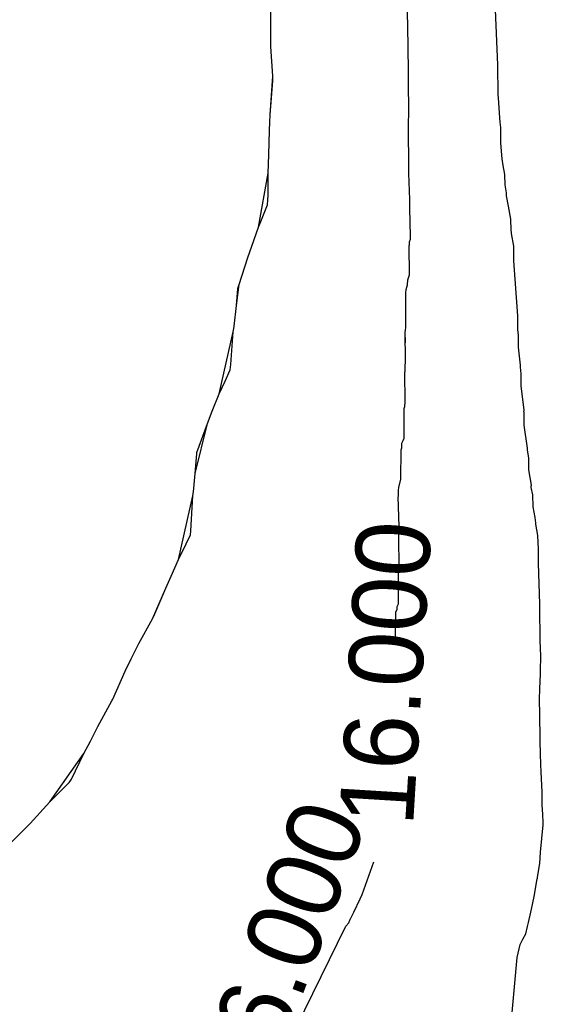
# Model space of a CAD drawing. Extents: x 158343 to 162498, y 431347 to 434500.
# Tile 215 of 220: x 159687 to 159699, y 434014 to 434038. Entities that reach past the tile are written whole.
import ezdxf

# ---------------------------------------------------------------- set-up
doc = ezdxf.new("R2010")
doc.units = 0
doc.header["$LTSCALE"] = 10
doc.header["$MEASUREMENT"] = 0
doc.layers.add('000_arcering', color=8, linetype='CONTINUOUS')
doc.layers.add('def. con-hoogtelijn (index)', color=8, linetype='CONTINUOUS')
doc.styles.add('Style-WORKING', font='WORKING.shx')

# ---------------------------------------------------------------- blocks, each defined once
blk = doc.blocks.new('bestaande hoogtelijnen')
at = {"layer": 'def. con-hoogtelijn (index)'}
for p, q in [((24.839, -28.981), (24.846, -27.981)), ((24.839, -28.981), (24.846, -27.981)), ((28.164, -28.664), (28.149, -27.981)), ((28.164, -28.664), (28.149, -27.981)), ((28.164, -28.664), (28.149, -27.981)), ((30.349, -29.588), (30.287, -28.254)), ((30.349, -29.588), (30.287, -28.254)), ((28.162, -28.831), (28.164, -28.664)), ((28.162, -28.831), (28.164, -28.664)), ((28.162, -28.831), (28.164, -28.664)), ((28.163, -28.858), (28.162, -28.831)), ((28.163, -28.858), (28.162, -28.831)), ((28.163, -28.858), (28.162, -28.831)), ((28.171, -28.977), (28.163, -28.858)), ((28.171, -28.977), (28.163, -28.858)), ((28.171, -28.977), (28.163, -28.858)), ((24.844, -29.145), (24.839, -28.981)), ((24.844, -29.145), (24.839, -28.981)), ((28.171, -28.997), (28.171, -28.977)), ((28.171, -28.997), (28.171, -28.977)), ((28.171, -28.997), (28.171, -28.977)), ((28.193, -30.815), (28.171, -28.997)), ((28.193, -30.815), (28.171, -28.997)), ((28.193, -30.815), (28.171, -28.997)), ((24.889, -29.862), (24.844, -29.145)), ((24.889, -29.862), (24.844, -29.145)), ((30.357, -30.315), (30.349, -29.588)), ((30.357, -30.315), (30.349, -29.588)), ((24.827, -30.801), (24.889, -29.862)), ((24.827, -30.801), (24.889, -29.862)), ((24.827, -30.801), (24.893, -29.981)), ((24.827, -30.801), (24.893, -29.981)), ((24.893, -29.981), (24.889, -29.862)), ((24.893, -29.981), (24.889, -29.862)), ((30.363, -30.388), (30.357, -30.315)), ((30.363, -30.388), (30.357, -30.315)), ((30.393, -30.878), (30.363, -30.388)), ((30.393, -30.878), (30.363, -30.388)), ((24.807, -31.182), (24.815, -30.981)), ((24.807, -31.182), (24.815, -30.981)), ((24.815, -30.981), (24.827, -30.801)), ((24.815, -30.981), (24.827, -30.801)), ((28.177, -31.113), (28.179, -31.015)), ((28.177, -31.113), (28.179, -31.015)), ((28.177, -31.113), (28.179, -31.015)), ((28.179, -31.015), (28.18, -30.981)), ((28.179, -31.015), (28.18, -30.981)), ((28.179, -31.015), (28.18, -30.981)), ((28.18, -30.981), (28.182, -30.951)), ((28.18, -30.981), (28.182, -30.951)), ((28.18, -30.981), (28.182, -30.951)), ((28.182, -30.951), (28.193, -30.815)), ((28.182, -30.951), (28.193, -30.815)), ((28.182, -30.951), (28.193, -30.815)), ((30.402, -30.981), (30.393, -30.878)), ((30.402, -30.981), (30.393, -30.878)), ((30.417, -31.108), (30.402, -30.981)), ((30.417, -31.108), (30.402, -30.981)), ((24.795, -31.769), (24.807, -31.182)), ((24.795, -31.769), (24.807, -31.182)), ((28.193, -32.059), (28.177, -31.113)), ((28.193, -32.059), (28.177, -31.113)), ((28.193, -32.059), (28.177, -31.113)), ((30.423, -31.487), (30.417, -31.108)), ((30.423, -31.487), (30.417, -31.108)), ((30.454, -31.869), (30.423, -31.487)), ((30.454, -31.869), (30.423, -31.487)), ((24.775, -32.214), (24.795, -31.769)), ((24.775, -32.214), (24.795, -31.769)), ((30.474, -32.027), (30.454, -31.869)), ((30.474, -32.027), (30.454, -31.869)), ((28.189, -32.134), (28.193, -32.059)), ((28.189, -32.134), (28.193, -32.059)), ((28.189, -32.134), (28.193, -32.059)), ((28.19, -32.223), (28.189, -32.134)), ((28.19, -32.223), (28.189, -32.134)), ((28.19, -32.223), (28.189, -32.134)), ((30.514, -32.244), (30.474, -32.027)), ((30.514, -32.244), (30.474, -32.027)), ((24.546, -33.52), (24.775, -32.214)), ((24.546, -33.52), (24.775, -32.214)), ((24.778, -32.751), (24.775, -32.214)), ((24.778, -32.751), (24.775, -32.214)), ((28.212, -32.852), (28.19, -32.223)), ((28.212, -32.852), (28.19, -32.223)), ((28.212, -32.852), (28.19, -32.223)), ((30.523, -32.496), (30.514, -32.244)), ((30.523, -32.496), (30.514, -32.244)), ((30.556, -32.694), (30.523, -32.496)), ((30.556, -32.694), (30.523, -32.496)), ((24.765, -32.981), (24.778, -32.751)), ((24.765, -32.981), (24.778, -32.751)), ((28.213, -32.943), (28.212, -32.852)), ((28.213, -32.943), (28.212, -32.852)), ((28.213, -32.943), (28.212, -32.852)), ((30.556, -32.73), (30.556, -32.694)), ((30.556, -32.73), (30.556, -32.694)), ((30.557, -32.766), (30.556, -32.73)), ((30.557, -32.766), (30.556, -32.73)), ((30.605, -33.017), (30.557, -32.766)), ((30.605, -33.017), (30.557, -32.766)), ((24.604, -33.386), (24.765, -32.981)), ((24.604, -33.386), (24.765, -32.981)), ((28.211, -32.981), (28.213, -32.943)), ((28.211, -32.981), (28.213, -32.943)), ((28.211, -32.981), (28.213, -32.943)), ((28.211, -33.071), (28.211, -32.981)), ((28.211, -33.071), (28.211, -32.981)), ((28.211, -33.071), (28.211, -32.981)), ((28.232, -33.745), (28.211, -33.071)), ((28.232, -33.745), (28.211, -33.071)), ((28.232, -33.745), (28.211, -33.071)), ((30.659, -33.33), (30.605, -33.017)), ((30.659, -33.33), (30.605, -33.017)), ((24.546, -33.52), (24.604, -33.386)), ((24.546, -33.52), (24.604, -33.386)), ((30.667, -33.6), (30.659, -33.33)), ((30.667, -33.6), (30.659, -33.33)), ((24.378, -33.981), (24.546, -33.52)), ((24.378, -33.981), (24.546, -33.52)), ((30.678, -33.651), (30.667, -33.6)), ((30.678, -33.651), (30.667, -33.6)), ((28.204, -33.952), (28.205, -33.882)), ((28.204, -33.952), (28.205, -33.882)), ((28.204, -33.952), (28.205, -33.882)), ((28.205, -33.882), (28.232, -33.815)), ((28.205, -33.882), (28.232, -33.815)), ((28.205, -33.882), (28.232, -33.815)), ((28.232, -33.815), (28.232, -33.745)), ((28.232, -33.815), (28.232, -33.745)), ((28.232, -33.815), (28.232, -33.745)), ((30.678, -33.679), (30.678, -33.651)), ((30.678, -33.679), (30.678, -33.651)), ((30.733, -33.981), (30.678, -33.679)), ((30.733, -33.981), (30.678, -33.679)), ((24.284, -34.257), (24.378, -33.981)), ((24.284, -34.257), (24.378, -33.981)), ((28.195, -33.974), (28.204, -33.952)), ((28.195, -33.974), (28.204, -33.952)), ((28.195, -33.974), (28.204, -33.952)), ((28.205, -34.678), (28.195, -33.974)), ((28.205, -34.678), (28.195, -33.974)), ((28.205, -34.678), (28.195, -33.974)), ((30.733, -34.009), (30.733, -33.981)), ((30.733, -34.009), (30.733, -33.981)), ((30.737, -34.291), (30.733, -34.009)), ((30.737, -34.291), (30.733, -34.009)), ((24.073, -34.916), (24.284, -34.257)), ((24.073, -34.916), (24.284, -34.257)), ((30.736, -34.339), (30.737, -34.291)), ((30.736, -34.339), (30.737, -34.291)), ((30.833, -35.672), (30.736, -34.339)), ((30.833, -35.672), (30.736, -34.339)), ((28.16, -34.922), (28.161, -34.801)), ((28.16, -34.922), (28.161, -34.801)), ((28.16, -34.922), (28.161, -34.801)), ((28.161, -34.801), (28.177, -34.755)), ((28.161, -34.801), (28.177, -34.755)), ((28.161, -34.801), (28.177, -34.755)), ((28.177, -34.755), (28.205, -34.678)), ((28.177, -34.755), (28.205, -34.678)), ((28.177, -34.755), (28.205, -34.678)), ((24.008, -35.419), (24.073, -34.916)), ((24.008, -35.419), (24.073, -34.916)), ((24.008, -35.419), (24.046, -35.02)), ((24.008, -35.419), (24.046, -35.02)), ((24.046, -35.02), (24.052, -34.981)), ((24.046, -35.02), (24.052, -34.981)), ((24.052, -34.981), (24.073, -34.916)), ((24.052, -34.981), (24.073, -34.916)), ((28.114, -35.115), (28.125, -35.032)), ((28.114, -35.115), (28.125, -35.032)), ((28.114, -35.115), (28.125, -35.032)), ((28.125, -35.032), (28.16, -34.922)), ((28.125, -35.032), (28.16, -34.922)), ((28.125, -35.032), (28.16, -34.922)), ((28.119, -35.831), (28.114, -35.115)), ((28.119, -35.831), (28.114, -35.115)), ((28.119, -35.831), (28.114, -35.115)), ((23.95, -35.923), (24.008, -35.419)), ((23.95, -35.923), (24.008, -35.419)), ((30.835, -35.959), (30.833, -35.672)), ((30.835, -35.959), (30.833, -35.672)), ((23.932, -36.057), (23.942, -35.981)), ((23.932, -36.057), (23.942, -35.981)), ((23.942, -35.981), (23.95, -35.923)), ((23.942, -35.981), (23.95, -35.923)), ((28.106, -36.039), (28.107, -36.03)), ((28.106, -36.039), (28.107, -36.03)), ((28.106, -36.039), (28.107, -36.03)), ((28.107, -36.03), (28.117, -35.946)), ((28.107, -36.03), (28.117, -35.946)), ((28.107, -36.03), (28.117, -35.946)), ((28.117, -35.946), (28.119, -35.831)), ((28.117, -35.946), (28.119, -35.831)), ((28.117, -35.946), (28.119, -35.831)), ((30.835, -36.004), (30.835, -35.959)), ((30.835, -36.004), (30.835, -35.959)), ((30.847, -36.143), (30.835, -36.004)), ((30.847, -36.143), (30.835, -36.004)), ((23.59, -37.564), (23.932, -36.057)), ((23.59, -37.564), (23.932, -36.057)), ((23.876, -36.849), (23.932, -36.057)), ((23.876, -36.849), (23.932, -36.057)), ((28.104, -36.052), (28.106, -36.039)), ((28.104, -36.052), (28.106, -36.039)), ((28.104, -36.052), (28.106, -36.039)), ((28.106, -36.325), (28.104, -36.052)), ((28.108, -36.774), (28.104, -36.052)), ((28.108, -36.774), (28.104, -36.052)), ((30.849, -36.431), (30.847, -36.143)), ((30.849, -36.431), (30.847, -36.143)), ((30.896, -36.869), (30.849, -36.431)), ((30.896, -36.869), (30.849, -36.431)), ((23.736, -37.253), (23.858, -36.981)), ((23.736, -37.253), (23.858, -36.981)), ((23.858, -36.981), (23.876, -36.849)), ((23.858, -36.981), (23.876, -36.849)), ((28.097, -37.015), (28.099, -36.906)), ((28.097, -37.015), (28.099, -36.906)), ((28.099, -36.906), (28.108, -36.774)), ((28.099, -36.906), (28.108, -36.774)), ((30.895, -36.913), (30.896, -36.869)), ((30.895, -36.913), (30.896, -36.869)), ((30.911, -37.079), (30.895, -36.913)), ((30.911, -37.079), (30.895, -36.913)), ((28.094, -37.037), (28.097, -37.015)), ((28.094, -37.037), (28.097, -37.015)), ((28.097, -37.762), (28.094, -37.037)), ((28.097, -37.762), (28.094, -37.037)), ((30.912, -37.369), (30.911, -37.079)), ((30.912, -37.369), (30.911, -37.079)), ((23.59, -37.564), (23.736, -37.253)), ((23.59, -37.564), (23.736, -37.253)), ((30.982, -37.955), (30.912, -37.369)), ((30.982, -37.955), (30.912, -37.369)), ((23.417, -37.981), (23.59, -37.564)), ((23.417, -37.981), (23.59, -37.564)), ((28.075, -37.915), (28.096, -37.869)), ((28.075, -37.915), (28.096, -37.869)), ((28.075, -38.639), (28.075, -37.915)), ((28.075, -38.639), (28.075, -37.915)), ((28.096, -37.869), (28.097, -37.762)), ((28.096, -37.869), (28.097, -37.762)), ((23.306, -38.279), (23.417, -37.981)), ((23.306, -38.279), (23.417, -37.981)), ((30.981, -37.998), (30.982, -37.955)), ((30.981, -37.998), (30.982, -37.955)), ((30.982, -38.003), (30.981, -37.998)), ((30.982, -38.003), (30.981, -37.998)), ((30.982, -38.007), (30.982, -38.003)), ((30.982, -38.007), (30.982, -38.003)), ((30.986, -38.035), (30.982, -38.007)), ((30.986, -38.035), (30.982, -38.007)), ((30.986, -38.324), (30.986, -38.035)), ((30.986, -38.324), (30.986, -38.035)), ((23.008, -39.491), (23.306, -38.279)), ((23.008, -39.491), (23.306, -38.279)), ((23.052, -38.981), (23.306, -38.279)), ((23.052, -38.981), (23.306, -38.279)), ((31.066, -38.88), (30.986, -38.324)), ((31.066, -38.88), (30.986, -38.324)), ((28.051, -38.69), (28.075, -38.639)), ((28.051, -38.69), (28.075, -38.639)), ((28, -38.922), (28.019, -38.872)), ((28, -38.922), (28.019, -38.872)), ((28.019, -38.872), (28.022, -38.76)), ((28.019, -38.872), (28.022, -38.76)), ((28.022, -38.76), (28.051, -38.69)), ((28.022, -38.76), (28.051, -38.69)), ((31.065, -38.924), (31.066, -38.88)), ((31.065, -38.924), (31.066, -38.88)), ((23.008, -39.491), (23.047, -39.02)), ((23.008, -39.491), (23.047, -39.02)), ((23.047, -39.02), (23.052, -38.981)), ((23.047, -39.02), (23.052, -38.981)), ((27.994, -39.634), (28, -38.922)), ((27.994, -39.634), (28, -38.922)), ((31.102, -39.121), (31.065, -38.924)), ((31.102, -39.121), (31.065, -38.924)), ((31.099, -39.406), (31.102, -39.121)), ((31.099, -39.406), (31.102, -39.121)), ((22.966, -39.939), (23.008, -39.491)), ((22.966, -39.939), (23.008, -39.491)), ((31.16, -39.778), (31.099, -39.406)), ((31.16, -39.778), (31.099, -39.406)), ((27.942, -39.9), (27.944, -39.836)), ((27.942, -39.9), (27.944, -39.836)), ((27.944, -39.836), (27.994, -39.634)), ((27.944, -39.836), (27.994, -39.634)), ((31.159, -39.804), (31.16, -39.778)), ((31.159, -39.804), (31.16, -39.778)), ((31.159, -39.83), (31.159, -39.804)), ((31.159, -39.83), (31.159, -39.804)), ((31.195, -40.007), (31.159, -39.83)), ((31.195, -40.007), (31.159, -39.83)), ((22.603, -41.576), (22.954, -40.035)), ((22.603, -41.576), (22.954, -40.035)), ((22.906, -40.88), (22.954, -40.035)), ((22.906, -40.88), (22.954, -40.035)), ((22.954, -40.035), (22.966, -39.939)), ((22.954, -40.035), (22.966, -39.939)), ((22.954, -40.035), (22.96, -39.981)), ((22.954, -40.035), (22.96, -39.981)), ((22.96, -39.981), (22.966, -39.939)), ((22.96, -39.981), (22.966, -39.939)), ((27.934, -40.056), (27.936, -40.04)), ((27.934, -40.056), (27.936, -40.04)), ((27.957, -40.781), (27.934, -40.056)), ((27.957, -40.781), (27.934, -40.056)), ((27.935, -39.974), (27.942, -39.9)), ((27.935, -39.974), (27.942, -39.9)), ((27.936, -40.04), (27.935, -39.974)), ((27.936, -40.04), (27.935, -39.974)), ((31.204, -40.298), (31.195, -40.007)), ((31.204, -40.298), (31.195, -40.007)), ((31.249, -40.556), (31.204, -40.298)), ((31.249, -40.556), (31.204, -40.298)), ((31.268, -40.687), (31.249, -40.556)), ((31.268, -40.687), (31.249, -40.556)), ((27.949, -40.922), (27.957, -40.781)), ((27.949, -40.922), (27.957, -40.781)), ((31.269, -40.704), (31.268, -40.687)), ((31.269, -40.704), (31.268, -40.687)), ((31.268, -40.721), (31.269, -40.704)), ((31.268, -40.721), (31.269, -40.704)), ((31.32, -40.998), (31.268, -40.721)), ((31.32, -40.998), (31.268, -40.721)), ((22.791, -41.198), (22.893, -40.981)), ((22.791, -41.198), (22.893, -40.981)), ((22.893, -40.981), (22.906, -40.88)), ((22.893, -40.981), (22.906, -40.88)), ((27.946, -41.024), (27.949, -41.007)), ((27.946, -41.024), (27.949, -41.007)), ((27.957, -41.783), (27.946, -41.024)), ((27.957, -41.783), (27.946, -41.024)), ((27.949, -40.964), (27.949, -40.922)), ((27.949, -40.964), (27.949, -40.922)), ((27.949, -41.007), (27.949, -40.964)), ((27.949, -41.007), (27.949, -40.964)), ((31.33, -41.326), (31.32, -40.998)), ((31.33, -41.326), (31.32, -40.998)), ((22.603, -41.576), (22.791, -41.198)), ((22.603, -41.576), (22.791, -41.198)), ((31.334, -41.629), (31.33, -41.326)), ((31.334, -41.629), (31.33, -41.326)), ((22.429, -41.981), (22.603, -41.576)), ((22.429, -41.981), (22.603, -41.576)), ((31.334, -41.641), (31.334, -41.629)), ((31.334, -41.641), (31.334, -41.629)), ((31.334, -41.667), (31.334, -41.641)), ((31.334, -41.667), (31.334, -41.641)), ((31.363, -42.661), (31.334, -41.667)), ((31.363, -42.661), (31.334, -41.667)), ((22.295, -42.269), (22.429, -41.981)), ((22.295, -42.269), (22.429, -41.981)), ((27.939, -41.884), (27.956, -41.848)), ((27.939, -41.884), (27.956, -41.848)), ((27.939, -42.651), (27.939, -41.884)), ((27.939, -42.651), (27.939, -41.884)), ((27.956, -41.848), (27.957, -41.783)), ((27.956, -41.848), (27.957, -41.783)), ((21.974, -43.016), (22.295, -42.269)), ((21.974, -43.016), (22.295, -42.269)), ((22.008, -42.95), (22.295, -42.269)), ((22.008, -42.95), (22.295, -42.269)), ((27.907, -42.714), (27.939, -42.651)), ((27.907, -42.714), (27.939, -42.651)), ((31.363, -42.968), (31.363, -42.661)), ((31.363, -42.968), (31.363, -42.661)), ((27.868, -43.523), (27.877, -42.85)), ((27.868, -43.523), (27.877, -42.85)), ((27.877, -42.85), (27.906, -42.782)), ((27.877, -42.85), (27.906, -42.782)), ((27.906, -42.782), (27.907, -42.714)), ((27.906, -42.782), (27.907, -42.714)), ((21.643, -43.617), (21.974, -43.016)), ((21.643, -43.617), (21.974, -43.016)), ((21.974, -43.016), (21.992, -42.981)), ((21.974, -43.016), (21.992, -42.981)), ((21.992, -42.981), (22.008, -42.95)), ((21.992, -42.981), (22.008, -42.95)), ((31.363, -42.995), (31.363, -42.968)), ((31.363, -42.995), (31.363, -42.968)), ((31.376, -43.28), (31.363, -42.995)), ((31.376, -43.28), (31.363, -42.995)), ((31.372, -43.581), (31.376, -43.28)), ((31.372, -43.581), (31.376, -43.28)), ((21.459, -43.981), (21.643, -43.617)), ((21.459, -43.981), (21.643, -43.617)), ((31.379, -43.686), (31.372, -43.581)), ((31.379, -43.686), (31.372, -43.581)), ((31.393, -43.963), (31.379, -43.686)), ((31.393, -43.963), (31.379, -43.686)), ((21.312, -44.286), (21.459, -43.981)), ((21.312, -44.286), (21.459, -43.981)), ((31.385, -44.235), (31.393, -43.963)), ((31.385, -44.235), (31.393, -43.963)), ((21.008, -44.963), (21.312, -44.286)), ((21.008, -44.963), (21.312, -44.286)), ((31.369, -44.705), (31.38, -44.354)), ((31.369, -44.705), (31.38, -44.354)), ((31.38, -44.354), (31.385, -44.235)), ((31.38, -44.354), (31.385, -44.235)), ((31.361, -44.981), (31.369, -44.705)), ((31.361, -44.981), (31.369, -44.705)), ((20.649, -45.622), (20.988, -45.002)), ((20.649, -45.622), (20.988, -45.002)), ((20.988, -45.002), (21.008, -44.963)), ((20.988, -45.002), (21.008, -44.963)), ((31.361, -45.011), (31.361, -44.981)), ((31.361, -45.011), (31.361, -44.981)), ((31.369, -45.293), (31.361, -45.011)), ((31.369, -45.293), (31.361, -45.011)), ((31.372, -45.96), (31.369, -45.293)), ((31.372, -45.96), (31.369, -45.293)), ((20.467, -45.981), (20.649, -45.622)), ((20.467, -45.981), (20.649, -45.622)), ((20.308, -46.281), (20.467, -45.981)), ((20.308, -46.281), (20.467, -45.981)), ((31.372, -45.981), (31.372, -45.96)), ((31.372, -45.981), (31.372, -45.96)), ((31.372, -46.003), (31.372, -45.981)), ((31.372, -46.003), (31.372, -45.981)), ((31.385, -46.271), (31.372, -46.003)), ((31.385, -46.271), (31.372, -46.003)), ((19.481, -47.454), (20.308, -46.281)), ((19.481, -47.454), (20.308, -46.281)), ((20.008, -46.904), (20.308, -46.281)), ((20.008, -46.904), (20.308, -46.281)), ((31.389, -46.565), (31.385, -46.271)), ((31.389, -46.565), (31.385, -46.271)), ((31.399, -46.706), (31.389, -46.565)), ((31.399, -46.706), (31.389, -46.565)), ((31.399, -46.723), (31.399, -46.706)), ((31.399, -46.723), (31.399, -46.706)), ((31.423, -47.215), (31.399, -46.723)), ((31.423, -47.215), (31.399, -46.723)), ((19.481, -47.454), (19.955, -46.981)), ((19.481, -47.454), (19.955, -46.981)), ((19.955, -46.981), (19.977, -46.95)), ((19.955, -46.981), (19.977, -46.95)), ((19.977, -46.95), (20.008, -46.904)), ((19.977, -46.95), (20.008, -46.904)), ((31.421, -47.529), (31.422, -47.234)), ((31.421, -47.529), (31.422, -47.234)), ((31.422, -47.234), (31.423, -47.215)), ((31.422, -47.234), (31.423, -47.215)), ((19.008, -47.975), (19.481, -47.454)), ((19.008, -47.975), (19.481, -47.454)), ((31.439, -47.746), (31.421, -47.529)), ((31.439, -47.746), (31.421, -47.529)), ((31.45, -47.961), (31.439, -47.746)), ((31.45, -47.961), (31.439, -47.746)), ((18.503, -48.476), (19.002, -47.981)), ((18.503, -48.476), (19.002, -47.981)), ((19.002, -47.981), (19.008, -47.975)), ((19.002, -47.981), (19.008, -47.975)), ((31.378, -48.671), (31.447, -48.004)), ((31.378, -48.671), (31.447, -48.004)), ((31.447, -48.004), (31.449, -47.981)), ((31.447, -48.004), (31.449, -47.981)), ((31.449, -47.981), (31.45, -47.961)), ((31.449, -47.981), (31.45, -47.961)), ((31.363, -48.944), (31.378, -48.671)), ((31.363, -48.944), (31.378, -48.671)), ((27.056, -49.696), (27.337, -48.902)), ((31.309, -49.272), (31.363, -48.944)), ((31.309, -49.272), (31.363, -48.944)), ((31.247, -49.648), (31.304, -49.318)), ((31.247, -49.648), (31.304, -49.318)), ((31.304, -49.318), (31.305, -49.31)), ((31.304, -49.318), (31.305, -49.31)), ((31.305, -49.31), (31.309, -49.272)), ((31.305, -49.31), (31.309, -49.272)), ((26.854, -50.122), (27.006, -49.8)), ((27.006, -49.8), (27.056, -49.696)), ((31.189, -49.94), (31.233, -49.704)), ((31.189, -49.94), (31.233, -49.704)), ((31.233, -49.704), (31.247, -49.648)), ((31.233, -49.704), (31.247, -49.648)), ((31.146, -50.12), (31.189, -49.94)), ((31.146, -50.12), (31.189, -49.94)), ((26.737, -50.385), (26.755, -50.315)), ((26.755, -50.315), (26.759, -50.31)), ((26.759, -50.31), (26.764, -50.302)), ((26.764, -50.302), (26.854, -50.122)), ((31.09, -50.371), (31.146, -50.12)), ((31.09, -50.371), (31.146, -50.12)), ((25.288, -53.261), (26.658, -50.464)), ((26.658, -50.464), (26.737, -50.385)), ((31.027, -50.648), (31.063, -50.468)), ((31.027, -50.648), (31.063, -50.468)), ((31.063, -50.468), (31.09, -50.371)), ((31.063, -50.468), (31.09, -50.371)), ((30.89, -50.909), (30.951, -50.781)), ((30.89, -50.909), (30.951, -50.781)), ((30.951, -50.781), (31.027, -50.648)), ((30.951, -50.781), (31.027, -50.648)), ((30.819, -51.223), (30.89, -50.909)), ((30.819, -51.223), (30.89, -50.909)), ((30.696, -52.556), (30.819, -51.223)), ((30.696, -52.556), (30.819, -51.223))]:
    blk.add_line(p, q, dxfattribs=at)
at = {"layer": 'def. con-hoogtelijn (index)', "style": 'Style-WORKING'}
for rotation, p in [(86.5028, (28.29, -48.058)), (69.5231, (24.618, -54.798)), (69.5231, (24.618, -54.798))]:
    blk.add_text('16.000', height=1.8, rotation=rotation, dxfattribs=at).set_placement(p)

msp = doc.modelspace()

# ---------------------------------------------------------------- block references
at = {"layer": '000_arcering'}
msp.add_blockref('bestaande hoogtelijnen', (159667.804, 434066.432), dxfattribs=at)

doc.saveas('drawing.dxf')
